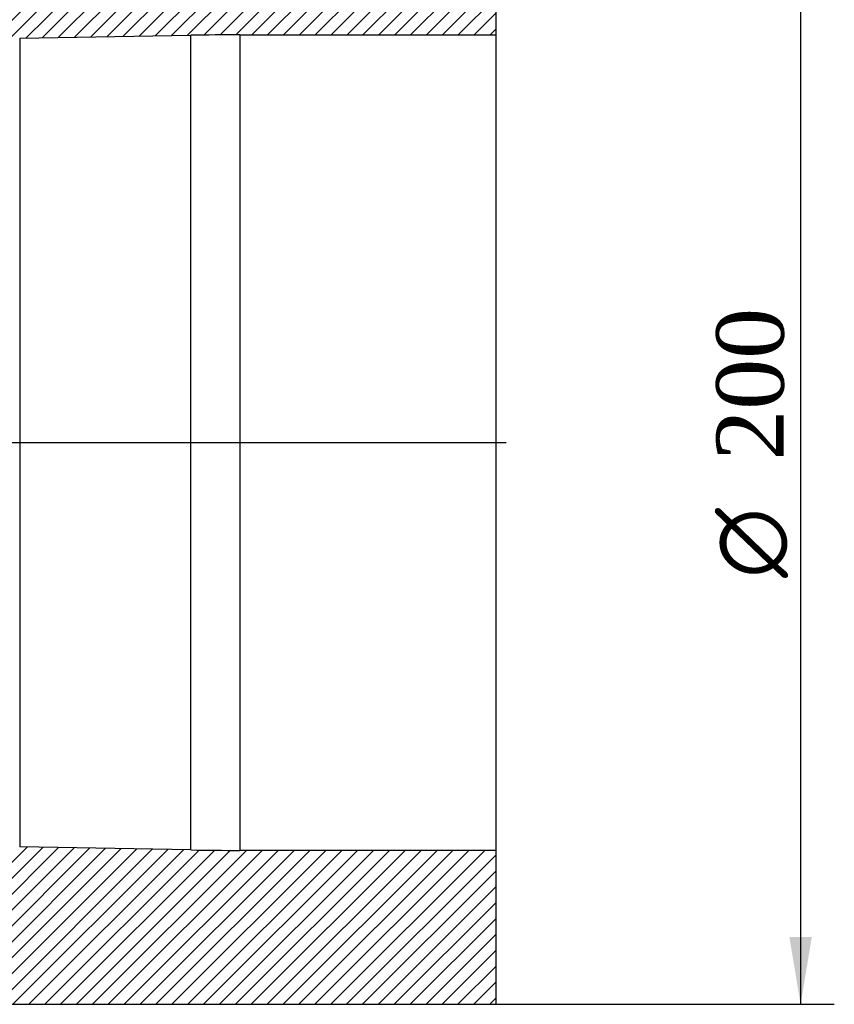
# Model space of a CAD drawing. Header units: millimetres. Extents: x 0 to 1188, y 0 to 840.
# Tile 2 of 7: x 339 to 484, y 428 to 604. Entities that reach past the tile are written whole.
import ezdxf
from ezdxf.enums import TextEntityAlignment as Align
from ezdxf.lldxf.tags import DXFTag

# ---------------------------------------------------------------- set-up
doc = ezdxf.new("R2010")
doc.units = ezdxf.units.MM
doc.header["$LTSCALE"] = 4
for name, color, linetype in [('CAP200H', 7, 'Continuous'), ('Default', 7, 'Continuous'), ('DV4_Default', 7, 'Continuous')]:
    doc.layers.add(name, color=color, linetype=linetype)
doc.styles.add('SEACAD_Solid_Edge_ANSI1_Symbols', font='semeca1.ttf')
doc.styles.add('SEACAD_Times_New_Roman', font='times.ttf')
tags = doc.linetypes.add('CENTER2', pattern=[28.575000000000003, 19.05, -3.175, 3.175, -3.175]).pattern_tags.tags
tags[10:11] = [DXFTag(74, 4), DXFTag(75, 0), DXFTag(340, '0'), DXFTag(46, 0.0), DXFTag(50, 0.0), DXFTag(44, 0.0), DXFTag(45, 0.0)]
tags[8:9] = [DXFTag(74, 4), DXFTag(75, 0), DXFTag(340, '0'), DXFTag(46, 0.0), DXFTag(50, 0.0), DXFTag(44, 0.0), DXFTag(45, 0.0)]
tags[6:7] = [DXFTag(74, 4), DXFTag(75, 0), DXFTag(340, '0'), DXFTag(46, 0.0), DXFTag(50, 0.0), DXFTag(44, 0.0), DXFTag(45, 0.0)]
tags[4:5] = [DXFTag(74, 4), DXFTag(75, 0), DXFTag(340, '0'), DXFTag(46, 0.0), DXFTag(50, 0.0), DXFTag(44, 0.0), DXFTag(45, 0.0)]
doc.dimstyles.new('ANSImm', dxfattribs={"dimtxt": 12, "dimasz": 12, "dimexe": 6, "dimexo": 0, "dimgap": 3, "dimtad": 1, "dimdsep": 46, "dimtxsty": 'SEACAD_Times_New_Roman', "dimblk1": '_SE_FILLED', "dimblk2": '_SE_FILLED', "dimsah": 1, "dimcen": 6, "dimazin": 0, "dimtfac": 0.85, "dimtdec": 3, "dimtofl": 0, "dimtmove": 0, "dimatfit": 3, "dimfxl": 1, "dimarcsym": 0})

# ---------------------------------------------------------------- blocks, each defined once
blk = doc.blocks.new('SE6')
at = {"layer": 'CAP200H', "linetype": 'Continuous'}
h = blk.add_hatch(dxfattribs=at)
h.set_pattern_fill('LINE', scale=0.6299212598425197, angle=45, style=0)
h.set_pattern_definition([(45, (0, 0), (-1.414213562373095, 1.414213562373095), [])])
edge = h.paths.add_edge_path()
edge.add_line((293.2431102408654, 509.1119344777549), (293.2431102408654, 547.5705030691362))
edge.add_arc((298.2431102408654, 547.5705030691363), 5, 162.4744316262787, 180, ccw=False)
edge.add_line((293.4751969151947, 549.0761599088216), (298.2092680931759, 564.0673853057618))
edge.add_arc((293.4413547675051, 565.5730421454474), 5, 342.4744316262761, 354.2894068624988)
edge.add_line((298.416540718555, 565.0755235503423), (298.5739510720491, 566.6496270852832))
edge.add_arc((294.5938023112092, 567.0476419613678), 4, 354.2894068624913, 407.0650880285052)
edge.add_arc((299.3619720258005, 572.172537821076), 3, 169.7784598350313, 227.0650880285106, ccw=False)
edge.add_arc((542.4418261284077, 528.3412187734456), 250, 164.8804850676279, 169.7784598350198, ccw=False)
edge.add_arc((310.749702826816, 590.9412187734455), 10, 127.4332102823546, 164.8804850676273, ccw=False)
edge.add_arc((306.4948494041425, 596.4996558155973), 3, 91.49999999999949, 127.4332102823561, ccw=False)
edge.add_line((306.4163185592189, 599.498627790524), (334.6621824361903, 600.2382717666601))
edge.add_line((334.6621824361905, 600.2382717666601), (339.0244533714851, 600.3334568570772))
edge.add_line((339.0244533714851, 600.3334568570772), (369.4803409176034, 600.8650663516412))
edge.add_line((369.4803409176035, 600.8650663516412), (378.2065441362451, 600.9412187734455))
edge.add_line((378.2065441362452, 600.9412187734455), (423.8431102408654, 600.9412187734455))
edge.add_line((423.8431102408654, 600.9412187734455), (423.8431102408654, 628.3412187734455))
edge.add_line((423.8431102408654, 628.3412187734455), (292.8431102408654, 628.3412187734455))
edge.add_arc((292.8431102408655, 613.7538189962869), 14.58739977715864, 90.00000000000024, 162.586832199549)
edge.add_arc((565.1757011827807, 528.3412187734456), 300, 162.5868321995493, 176.1774462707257)
edge.add_line((265.8431102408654, 548.3412187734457), (265.8431102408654, 545.3412187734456))
edge.add_line((265.8431102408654, 545.3412187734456), (263.8431102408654, 545.3412187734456))
edge.add_line((263.8431102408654, 545.3412187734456), (263.8431102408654, 511.3412187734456))
edge.add_line((263.8431102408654, 511.3412187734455), (265.8431102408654, 511.3412187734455))
edge.add_line((265.8431102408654, 511.3412187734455), (265.8431102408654, 508.3412187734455))
edge.add_arc((565.1757011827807, 528.3412187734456), 300, 183.8225537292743, 197.4131678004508)
edge.add_arc((292.8431102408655, 442.9286185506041), 14.58739977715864, 197.4131678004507, 269.9999999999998)
edge.add_line((292.8431102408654, 428.3412187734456), (423.8431102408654, 428.3412187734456))
edge.add_line((423.8431102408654, 428.3412187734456), (423.8431102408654, 455.7412187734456))
edge.add_line((423.8431102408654, 455.7412187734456), (378.206544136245, 455.7412187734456))
edge.add_line((378.206544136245, 455.7412187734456), (369.4803409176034, 455.8173711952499))
edge.add_line((369.4803409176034, 455.8173711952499), (339.0244533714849, 456.3489806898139))
edge.add_line((339.024453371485, 456.3489806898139), (334.6621824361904, 456.4441657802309))
edge.add_line((334.6621824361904, 456.4441657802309), (306.4163185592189, 457.1838097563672))
edge.add_arc((306.4948494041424, 460.1827817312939), 3, 232.5667897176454, 268.5000000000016, ccw=False)
edge.add_arc((310.7497028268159, 465.7412187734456), 10, 195.1195149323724, 232.5667897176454, ccw=False)
edge.add_arc((542.4418261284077, 528.3412187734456), 250, 190.2215401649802, 195.119514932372, ccw=False)
edge.add_arc((299.3619720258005, 484.509899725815), 3, 132.9349119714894, 190.2215401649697, ccw=False)
edge.add_arc((294.5938023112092, 489.6347955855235), 4, 312.9349119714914, 365.7105931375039)
edge.add_line((298.5739510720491, 490.0328104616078), (298.4165407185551, 491.6069139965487))
edge.add_arc((293.4413547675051, 491.1093954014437), 5, 5.710593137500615, 17.52556837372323)
edge.add_line((298.2092680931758, 492.6150522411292), (293.4751969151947, 507.6062776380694))
edge.add_arc((298.2431102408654, 509.1119344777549), 5, 180, 197.525568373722, ccw=False)
at = {"layer": 'CAP200H', "color": 7, "linetype": 'Continuous'}
for p, q in [((423.8431102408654, 600.9412187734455), (423.8431102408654, 628.3412187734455)), ((339.0244533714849, 600.3334568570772), (369.4803409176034, 600.8650663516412)), ((339.0244533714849, 600.3334568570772), (339.0244533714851, 456.3489806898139)), ((369.4803409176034, 455.8173711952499), (369.4803409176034, 600.8650663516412)), ((378.206544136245, 600.9412187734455), (378.206544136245, 455.7412187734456)), ((378.206544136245, 600.9412187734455), (423.8431102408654, 600.9412187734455)), ((423.8431102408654, 455.7412187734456), (423.8431102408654, 600.9412187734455)), ((369.4803409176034, 455.8173711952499), (339.0244533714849, 456.3489806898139)), ((423.8431102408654, 455.7412187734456), (378.206544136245, 455.7412187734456)), ((423.8431102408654, 428.3412187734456), (423.8431102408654, 455.7412187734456)), ((292.8431102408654, 428.3412187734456), (423.8431102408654, 428.3412187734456))]:
    blk.add_line(p, q, dxfattribs=at)
for centre, start, end in [((378.206544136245, 100.9412187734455), 90, 90.99999999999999), ((378.2065441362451, 955.7412187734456), 269, 270)]:
    blk.add_arc(centre, 500, start, end, dxfattribs=at)
at = {"layer": 'DV4_Default', "color": 7, "linetype": 'CENTER2'}
blk.add_line((262.0931102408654, 528.3412187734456), (425.5931102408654, 528.3412187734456), dxfattribs=at)
blk = doc.blocks.new('DMBLK26')
at = {"layer": 'Default', "linetype": 'Continuous'}
for points in [[(277.8431030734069, 684.7844449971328), (265.8431029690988, 682.7844449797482), (277.8431030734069, 680.7844449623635)], [(411.8431101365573, 684.7844449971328), (411.8431101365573, 680.7844449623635), (423.8431102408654, 682.7844449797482)]]:
    blk.add_hatch(color=7, dxfattribs=at).paths.add_polyline_path(points)
at = {"layer": 'Default', "color": 7, "linetype": 'Continuous'}
for p, q in [((265.8431102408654, 546.8412187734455), (265.8431102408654, 688.7844450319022)), ((423.8431102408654, 614.6412187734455), (423.8431102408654, 688.7844450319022)), ((423.8431102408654, 682.7844449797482), (265.8431029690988, 682.7844449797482))]:
    blk.add_line(p, q, dxfattribs=at)
at = {"layer": 'Default', "color": 7, "linetype": 'Continuous', "style": 'SEACAD_Times_New_Roman'}
blk.add_text('158', height=12, dxfattribs=at).set_placement((331.193817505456, 697.7844449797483), align=Align.TOP_LEFT)
blk = doc.blocks.new('_SE_FILLED')
at = {"color": 0}
blk.add_line((0, 0), (-1, 0), dxfattribs=at)
blk.add_solid([(0, 0), (-1, -0.1665), (-1, 0.1665), (0, 0)], dxfattribs=at)
blk = doc.blocks.new('GDimGGroup')
at = {"layer": 'Default', "linetype": 'Continuous'}
blk.add_hatch(color=7, dxfattribs=at).paths.add_polyline_path([(480.0332616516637, 440.3412158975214), (476.0332616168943, 440.3412158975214), (478.033261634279, 428.3412157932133)])
at = {"layer": 'Default', "color": 7, "linetype": 'Continuous'}
for p, q in [((478.033261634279, 628.3412187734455), (478.033261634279, 428.3412157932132)), ((423.8431102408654, 428.3412187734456), (484.033261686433, 428.3412187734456))]:
    blk.add_line(p, q, dxfattribs=at)
for s, style, p in [('200', 'SEACAD_Times_New_Roman', (463.0332616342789, 525.1340334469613)), ('O', 'SEACAD_Solid_Edge_ANSI1_Symbols', (463.0332616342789, 504.2498229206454))]:
    blk.add_text(s, height=12, rotation=90, dxfattribs=dict(at, style=style)).set_placement(p, align=Align.TOP_LEFT)

msp = doc.modelspace()

# ---------------------------------------------------------------- block references
at = {"layer": 'Default'}
for name in ['SE6', 'GDimGGroup']:
    msp.add_blockref(name, (0, 0), dxfattribs=at)

# ---------------------------------------------------------------- dimensions: what is measured, and where the dimension line sits
at = {"layer": 'Default', "color": 7, "linetype": 'Continuous'}
dim = msp.add_linear_dim(base=(265.8431102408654, 682.7844449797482), p1=(423.8431102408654, 614.6412187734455), p2=(265.8431102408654, 546.8412187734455), text='\\A1;<>', dimstyle='ANSImm', dxfattribs=at)
dim.commit()
dim.dimension.update_dxf_attribs({"geometry": 'DMBLK26', "text_midpoint": (344.8431066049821, 682.7844449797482), "dimtype": 160})

doc.saveas('drawing.dxf')
